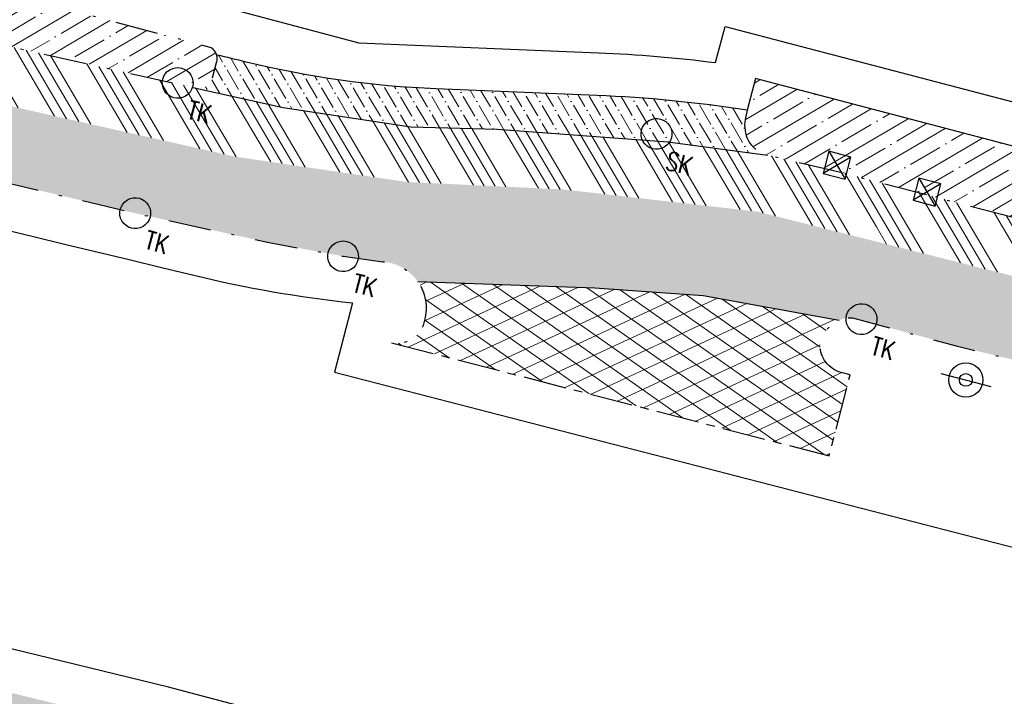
# Model space of a CAD drawing. Header units: metres. Extents: x 152057 to 155740, y 463538 to 465228.
# Tile 32 of 65: x 153221 to 153256, y 464024 to 464047. Entities that reach past the tile are written whole.
import ezdxf

# ---------------------------------------------------------------- set-up
doc = ezdxf.new("R2010")
doc.units = ezdxf.units.M
doc.linetypes.add('CENTER__G5', pattern=[2.4, 1.5, -0.3, 0.3, -0.3])
doc.linetypes.add('DASHDOT__G5', pattern=[3, 1.5, -0.75, 0, -0.75])
for name, color, linetype in [('-DR-alg-projectgrens 1-500', 3, 'PROJECTGRENS_1-500'), ('-DR-v-inr-afzetpaal', 2, 'Continuous'), ('-DR-v-inr-verkeersbordpaal', 2, 'Continuous'), ('-DR-v-rio-straatkolk', 1, 'Continuous'), ('-DR-v-rio-trottoirkolk', 1, 'Continuous'), ('-DR-v-vh-asfalt zagen', 10, 'CENTER__G5'), ('-DR-v-vh-band 13-15x25', 5, 'DASHDOT__G5'), ('-DR-v-vh-kantverharding', 1, 'Continuous')]:
    doc.layers.add(name, color=color, linetype=linetype)
for name, color, linetype, lineweight in [('-DR-v-gr-begroeiing', 84, 'Continuous', 9), ('-DR-v-vh-arc-asfalt opbreken', 252, 'Continuous', 9), ('-DR-v-vh-arc-BSS dubbelklinker', 252, 'Continuous', 9), ('-DR-v-vh-arc-BSS keiformaat', 252, 'Continuous', 9), ('-DR-v-vh-arc-tegels', 252, 'Continuous', 9)]:
    doc.layers.add(name, color=color, linetype=linetype, lineweight=lineweight)
doc.styles.add('18_100', font='romans.shx', dxfattribs={"width": 0.8, "height": 0.18})
doc.styles.add('18_200', font='romans.shx', dxfattribs={"width": 0.8, "height": 0.36})
doc.linetypes.add('PROJECTGRENS_1-500', pattern='A,0.8,-0.32,[133,ltypeshp.shx,S=0.32,R=0,X=-0.32,Y=0],-0.32,3.18', length=4.62)
pattern_1 = [(30.44818846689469, (152990.3515052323, 464036.8878115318), (-0.4826879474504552, 0.8211385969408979), []), (30.44818846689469, (152991.0034187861, 464036.7185861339), (-0.4826879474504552, 0.8211385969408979), [1.190625, -0.238125, 0, -0.238125])]
pattern_2 = [(120.4481884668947, (152990.3515052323, 464036.8878115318), (-0.555280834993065, 0.3181015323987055), [0.7937500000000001, -0.15875, 0, -0.15875])]
pattern_3 = [(120.4481884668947, (152990.3515052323, 464036.8878115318), (-1.642277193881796, -0.9653758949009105), []), (120.4481884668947, (152990.4643221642, 464037.3224205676), (-1.642277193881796, -0.9653758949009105), []), (120.4481884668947, (152990.5771390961, 464037.7570296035), (-1.642277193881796, -0.9653758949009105), []), (120.4481884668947, (152990.6899562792, 464038.1916396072), (-1.642277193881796, -0.9653758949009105), [])]

# ---------------------------------------------------------------- blocks, each defined once
blk = doc.blocks.new('trottoirkolk bestaand')
at = {"ltscale": 2}
blk.add_ellipse((0, 0), major_axis=(-0.1271585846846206, 0.1271585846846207), ratio=0.9999999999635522, start_param=3.926990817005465, end_param=10.21017612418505, dxfattribs=at)
at = {"ltscale": 2, "style": '18_100', "width": 0.8000000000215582}
blk.add_text('TK', height=0.2160000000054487, dxfattribs=at).set_placement((0.1925943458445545, -0.3747726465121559))
at = {"style": '18_200', "width": 0.8}
blk.add_attdef('HOOGTE', (0.2141699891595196, 0.1788025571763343), '', height=0.25, dxfattribs=at)
blk = doc.blocks.new('straatkolk bestaand')
at = {"ltscale": 2}
blk.add_ellipse((0, 0), major_axis=(-0.1271585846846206, 0.1271585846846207), ratio=0.9999999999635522, start_param=3.926990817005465, end_param=10.21017612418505, dxfattribs=at)
at = {"ltscale": 2, "style": '18_100', "width": 0.8000000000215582}
blk.add_text('SK', height=0.2160000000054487, dxfattribs=at).set_placement((0.1925943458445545, -0.3747726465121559))
at = {"style": '18_200', "width": 0.8}
blk.add_attdef('HOOGTE', (0.2895596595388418, 0.2114387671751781), '', height=0.25, dxfattribs=at)
blk = doc.blocks.new('verkeersbord')
blk.add_line((-0.2999998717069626, 0.0002770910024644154), (0.2999998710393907, -0.0002770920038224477))
for radius in [0.1999999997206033, 0.07454196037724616]:
    blk.add_circle((2.384185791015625e-11, -2.384185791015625e-11), radius)
at = {"style": '18_200', "width": 0.8}
blk.add_attdef('HOOGTE', (0.2445536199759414, 0.1777872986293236), '', height=0.25, dxfattribs=at)
blk = doc.blocks.new('A$C37a2828a')
blk.add_lwpolyline([(-0.2000000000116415, -0.2000000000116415), (0.1999999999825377, -0.2000000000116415), (0.1999999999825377, 0.2000000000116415), (-0.2000000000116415, 0.2000000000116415)], close=True)
for points in [[(0.1999999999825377, 0.2000000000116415), (-0.2000000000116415, -0.2000000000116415)], [(-0.2000000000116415, 0.2000000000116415), (0.1999999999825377, -0.2000000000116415)]]:
    blk.add_lwpolyline(points)

msp = doc.modelspace()

# ---------------------------------------------------------------- hatches: boundary and pattern name
at = {"layer": '-DR-v-gr-begroeiing'}
h = msp.add_hatch(dxfattribs=at)
h.set_pattern_fill('ANSI38', color=256, scale=0.15)
h.set_pattern_definition([(39.85321236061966, (152820.2055074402, 464028.8231394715), (-0.3051919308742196, 0.3656117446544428), []), (129.8532123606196, (152820.2055074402, 464028.8231394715), (-0.9759956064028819, 0.4260315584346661), [1.190625, -0.714375])])
h.paths.add_polyline_path([(153262.2863094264, 464013.1145303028), (153260.3680765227, 464013.6195916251), (153226.1768322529, 464022.6251291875), (153201.3452008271, 464028.6810637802), (153174.1954597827, 464034.5409287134), (153144.4888249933, 464040.1129223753), (153140.6815333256, 464040.7194908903), (153122.236328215, 464043.6602047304), (153117.8305866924, 464044.2797465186), (153112.2587006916, 464044.980983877), (153108.7797694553, 464045.5378128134), (153094.7099737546, 464047.1541000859), (153086.3259503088, 464047.9637160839), (153078.3099225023, 464048.5614199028), (153070.3481904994, 464049.0112352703), (153062.3451612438, 464049.3451113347), (153053.8873569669, 464049.5710259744), (153045.8714545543, 464049.6489958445), (153042.3616928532, 464049.6340011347), (153026.3609140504, 464049.5914984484), (153026.187461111, 464046.8179946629), (153034.3625636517, 464047.2162932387), (153038.8618496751, 464047.4159238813), (153052.6136141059, 464047.6520228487), (153064.7877466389, 464047.4899944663), (153066.2328860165, 464047.4839855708), (153079.8076665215, 464047.0127501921), (153092.4867879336, 464046.0983087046), (153105.0071203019, 464044.8917948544), (153114.676919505, 464043.6711890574), (153124.317787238, 464042.2689173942), (153133.5603724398, 464040.8331960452), (153144.9166980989, 464038.9113101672), (153149.6740114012, 464038.1396372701), (153153.4097341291, 464037.0976464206), (153172.075, 464033.419), (153184.34, 464030.927), (153201.567, 464027.309), (153222.02, 464022.29), (153235.553, 464018.752), (153252.7699236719, 464014.3835272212), (153262.280406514, 464011.9125437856), (153274.1895194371, 464008.8035143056), (153286.1938528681, 464005.6688854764), (153286.4101046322, 464006.8249417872)])
at = {"layer": '-DR-v-vh-arc-asfalt opbreken'}
h = msp.add_hatch(dxfattribs=at)
h.set_pattern_fill('AVH-ASFALT_LAAG1-D', color=256, scale=20, angle=-270, pattern_type=2)
h.set_pattern_definition([(144.8532123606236, (345864.0051496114, 911885.2626676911), (-0.3454038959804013, -0.4906079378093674), []), (204.8532123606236, (345864.0051496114, 911885.2626676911), (0.2521769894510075, -0.544432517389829), [])])
edge = h.paths.add_edge_path()
edge.add_line((153250.438115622, 464035.0359035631), (153250.1366839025, 464035.1141499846))
edge.add_arc((153250.3781112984, 464036.0826234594), 0.9981122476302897, 179.9209808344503, 256.002236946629, ccw=False)
edge.add_arc((153250.4947180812, 464035.9112876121), 1.128018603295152, 112.903821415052, 171.1927261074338, ccw=False)
edge.add_line((153250.0557097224, 464036.9503726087), (153245.283, 464037.8140000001))
edge.add_line((153245.283, 464037.8140000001), (153241.488, 464038.0910000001))
edge.add_line((153241.488, 464038.0910000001), (153235.2817478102, 464038.3099118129))
edge.add_arc((153233.9468092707, 464037.3793055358), 1.627294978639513, -15.223585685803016, 34.88094854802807, ccw=False)
edge.add_arc((153234.5641338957, 464037.1053618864), 0.9651288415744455, 258.09270198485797, 350.85677074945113, ccw=False)
edge.add_line((153234.365, 464036.1610000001), (153249.7007622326, 464032.1953685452))
edge.add_line((153249.7007622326, 464032.1953685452), (153250.438115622, 464035.0359035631))
at = {"layer": '-DR-v-vh-arc-BSS dubbelklinker'}
h = msp.add_hatch(dxfattribs=at)
h.set_pattern_fill('ANSI34', color=256, scale=0.1, angle=89.99999999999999)
h.set_pattern_definition(pattern_3)
h.paths.add_polyline_path([(153251.7424863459, 464041.7126594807), (153250.05, 464042.1550000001), (153247.5474482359, 464042.7424665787), (153244.042, 464043.2120000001), (153238.06, 464043.6500000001), (153235.0430000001, 464043.7330000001), (153230.5630000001, 464044.4120000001), (153227.5080000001, 464045.0940000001), (153221.167, 464046.5100000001), (153208.973, 464049.515), (153204.22, 464050.394), (153194.416, 464052.7720000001), (153186.954, 464054.2330000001), (153186.527, 464054.3280000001), (153186.1890805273, 464052.428905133), (153186.633, 464052.3480000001), (153204.751, 464048.1410000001), (153208.819, 464047.4600000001), (153220.655, 464044.5400000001), (153228.892, 464042.6850000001), (153234.877, 464041.8020000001), (153240.415, 464041.534), (153247.194, 464040.7590000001), (153251.2271437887, 464039.7408522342)])
h = msp.add_hatch(dxfattribs=at)
h.set_pattern_fill('ANSI34', color=256, scale=0.1, angle=89.99999999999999)
h.set_pattern_definition(pattern_3)
edge = h.paths.add_edge_path()
edge.add_line((153453.123, 463985.545), (153465.0675818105, 463982.9158320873))
edge.add_arc((153464.9395355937, 463981.9139457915), 1.010035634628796, 72.45593034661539, 82.71678872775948, ccw=False)
edge.add_line((153465.244, 463982.877), (153473.148, 463981.286))
edge.add_line((153473.148, 463981.286), (153481.7927469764, 463979.3006487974))
edge.add_line((153481.7927469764, 463979.3006487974), (153482.307, 463979.1740000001))
edge.add_line((153482.307, 463979.1740000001), (153482.7666709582, 463981.2713171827))
edge.add_line((153482.7666709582, 463981.2713171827), (153473.401, 463983.3240000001))
edge.add_line((153473.401, 463983.3240000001), (153465.503916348, 463984.9967642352))
edge.add_line((153465.503916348, 463984.9967642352), (153459.6960000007, 463986.227))
edge.add_line((153459.6960000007, 463986.227), (153451.131, 463988.057))
edge.add_line((153451.131, 463988.057), (153449.803, 463988.317))
edge.add_line((153449.803, 463988.317), (153438.572, 463990.6090000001))
edge.add_line((153438.572, 463990.6090000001), (153431.231, 463992.143))
edge.add_line((153431.231, 463992.143), (153420.349, 463994.842))
edge.add_line((153420.349, 463994.842), (153408.541, 463997.9710000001))
edge.add_line((153408.541, 463997.9710000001), (153395.39, 464001.336))
edge.add_line((153395.39, 464001.336), (153394.267, 464001.6420000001))
edge.add_line((153394.267, 464001.6420000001), (153384.2099999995, 464004.3600000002))
edge.add_line((153384.2099999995, 464004.3600000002), (153382.572, 464004.6090000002))
edge.add_line((153382.572, 464004.6090000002), (153370.099, 464008.1020000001))
edge.add_line((153370.099, 464008.1020000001), (153359.5410000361, 464010.8789999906))
edge.add_line((153359.5410000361, 464010.8789999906), (153347.982, 464013.9))
edge.add_line((153347.982, 464013.9), (153340.0350000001, 464015.7850000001))
edge.add_line((153340.0350000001, 464015.7850000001), (153328.9600000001, 464018.872))
edge.add_line((153328.9600000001, 464018.872), (153317.2729999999, 464022.0440000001))
edge.add_line((153317.2729999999, 464022.0440000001), (153311.577, 464023.5260000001))
edge.add_arc((153312.4886937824, 464027.6867124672), 4.259426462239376, 245.3490176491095, 257.64070309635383, ccw=False)
edge.add_line((153310.7121309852, 464023.8154673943), (153308.15, 464024.673))
edge.add_line((153308.15, 464024.673), (153306.054, 464025.8850000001))
edge.add_line((153306.054, 464025.8850000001), (153304.179, 464027.099))
edge.add_line((153304.179, 464027.099), (153300.5, 464029.085))
edge.add_line((153300.5, 464029.085), (153290.282, 464031.633))
edge.add_line((153290.282, 464031.633), (153280.476, 464034.126))
edge.add_line((153280.476, 464034.126), (153270.018, 464037.079))
edge.add_line((153270.018, 464037.079), (153259.929, 464039.6140000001))
edge.add_line((153259.929, 464039.6140000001), (153258.372, 464039.98))
edge.add_line((153258.372, 464039.98), (153251.7424863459, 464041.7126594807))
edge.add_line((153251.7424863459, 464041.7126594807), (153251.2271437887, 464039.7408522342))
edge.add_line((153251.2271437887, 464039.7408522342), (153259.054, 464037.7650000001))
edge.add_line((153259.054, 464037.7650000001), (153269.443, 464035.1470000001))
edge.add_line((153269.443, 464035.1470000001), (153279.88, 464032.2770000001))
edge.add_line((153279.88, 464032.2770000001), (153290.613, 464029.5030000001))
edge.add_line((153290.613, 464029.5030000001), (153299.396, 464027.2490000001))
edge.add_line((153299.396, 464027.2490000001), (153301.257, 464026.3620000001))
edge.add_line((153301.257, 464026.3620000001), (153303.248, 464025.088))
edge.add_line((153303.248, 464025.088), (153306.033, 464023.5270000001))
edge.add_line((153306.033, 464023.5270000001), (153308.984, 464022.088))
edge.add_line((153308.984, 464022.088), (153311.224, 464021.2860000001))
edge.add_line((153311.224, 464021.2860000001), (153328.514, 464016.833))
edge.add_line((153328.514, 464016.833), (153339.65, 464013.834))
edge.add_line((153339.65, 464013.834), (153347.508, 464011.9400000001))
edge.add_line((153347.508, 464011.9400000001), (153358.535, 464008.863))
edge.add_line((153358.535, 464008.863), (153369.556, 464006.1340000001))
edge.add_line((153369.556, 464006.1340000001), (153380.878, 464003.0060000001))
edge.add_line((153380.878, 464003.0060000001), (153383.623, 464002.403))
edge.add_line((153383.623, 464002.403), (153393.559, 463999.675))
edge.add_line((153393.559, 463999.675), (153407.017, 463996.2810000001))
edge.add_line((153407.017, 463996.2810000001), (153420.292, 463992.659))
edge.add_line((153420.292, 463992.659), (153429.943, 463990.3850000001))
edge.add_line((153429.943, 463990.3850000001), (153439.309, 463988.2670000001))
edge.add_line((153439.309, 463988.2670000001), (153449.433, 463986.2260000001))
edge.add_line((153449.433, 463986.2260000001), (153453.123, 463985.545))
at = {"layer": '-DR-v-vh-arc-BSS keiformaat'}
h = msp.add_hatch(dxfattribs=at)
h.set_pattern_fill('ANSI36', color=256, scale=0.1, angle=90)
h.set_pattern_definition(pattern_2)
edge = h.paths.add_edge_path()
edge.add_line((153251.2271437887, 464039.7408522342), (153247.194, 464040.7590000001))
edge.add_line((153247.194, 464040.7590000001), (153240.415, 464041.534))
edge.add_line((153240.415, 464041.534), (153234.877, 464041.8020000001))
edge.add_line((153234.877, 464041.8020000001), (153228.892, 464042.6850000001))
edge.add_line((153228.892, 464042.6850000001), (153220.655, 464044.5400000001))
edge.add_line((153220.655, 464044.5400000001), (153208.819, 464047.4600000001))
edge.add_line((153208.819, 464047.4600000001), (153204.751, 464048.1410000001))
edge.add_line((153204.751, 464048.1410000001), (153186.633, 464052.3480000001))
edge.add_line((153186.633, 464052.3480000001), (153186.1890805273, 464052.428905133))
edge.add_line((153186.1890805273, 464052.428905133), (153185.6997570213, 464049.6789252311))
edge.add_line((153185.6997570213, 464049.6789252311), (153194.339, 464047.7760000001))
edge.add_line((153194.339, 464047.7760000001), (153200.949, 464046.3730000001))
edge.add_line((153200.949, 464046.3730000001), (153205.217, 464045.3630000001))
edge.add_line((153205.217, 464045.3630000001), (153220.084, 464041.9660000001))
edge.add_line((153220.084, 464041.9660000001), (153225.378, 464040.7050000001))
edge.add_line((153225.378, 464040.7050000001), (153230.019, 464039.685))
edge.add_line((153230.019, 464039.685), (153232.662, 464039.1940000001))
edge.add_line((153232.662, 464039.1940000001), (153234.055, 464039.0030000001))
edge.add_arc((153233.9468092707, 464037.3793055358), 1.627294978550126, 34.880948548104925, 86.18787734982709, ccw=False)
edge.add_line((153235.2817478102, 464038.3099118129), (153241.488, 464038.0910000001))
edge.add_line((153241.488, 464038.0910000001), (153245.283, 464037.8140000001))
edge.add_line((153245.283, 464037.8140000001), (153250.0557097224, 464036.9503726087))
edge.add_arc((153250.4947180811, 464035.911287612), 1.128018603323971, 88.6649339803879, 112.90382140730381, ccw=False)
edge.add_line((153250.521, 464037.039), (153251.2271437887, 464039.7408522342))
h = msp.add_hatch(dxfattribs=at)
h.set_pattern_fill('ANSI36', color=256, scale=0.1, angle=90)
h.set_pattern_definition(pattern_2)
edge = h.paths.add_edge_path()
edge.add_line((153247.547448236, 464042.7424665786), (153247.362, 464042.7860000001))
edge.add_arc((153247.8370056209, 464043.7779347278), 1.099802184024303, 163.4073614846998, 244.4117394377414, ccw=False)
edge.add_line((153246.783, 464044.0919999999), (153246.8280109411, 464044.3127670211))
edge.add_arc((153239.663473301, 463998.8741336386), 46.00000003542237, 81.03965617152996, 87.64781921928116)
edge.add_line((153241.5513946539, 464044.8353755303), (153235.9258909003, 464045.0664508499))
edge.add_arc((153237.3213110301, 464079.0378035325), 34.00000000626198, 256.2864418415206, 267.6478192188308, ccw=False)
edge.add_arc((152946.2505483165, 462886.2442878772), 1193.794184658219, 76.2864418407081, 76.33712256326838)
edge.add_arc((153227.8298991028, 464046.132002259), 0.4239471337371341, -19.713162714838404, 17.13703992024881, ccw=False)
edge.add_line((153228.229, 464045.9890000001), (153228.059, 464045.3560000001))
edge.add_arc((153227.6145675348, 464045.5802740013), 0.4978142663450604, 257.6389767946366, 333.2231137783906, ccw=False)
edge.add_line((153227.508, 464045.094), (153230.563, 464044.4120000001))
edge.add_line((153230.563, 464044.4120000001), (153235.043, 464043.7330000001))
edge.add_line((153235.043, 464043.7330000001), (153238.06, 464043.6500000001))
edge.add_line((153238.06, 464043.6500000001), (153244.042, 464043.2120000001))
edge.add_line((153244.042, 464043.2120000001), (153247.547448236, 464042.7424665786))
h = msp.add_hatch(dxfattribs=at)
h.set_pattern_fill('ANSI36', color=256, scale=0.1, angle=90)
h.set_pattern_definition(pattern_2)
edge = h.paths.add_edge_path()
edge.add_arc((153464.9395355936, 463981.9139457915), 1.010035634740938, 82.7167887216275, 245.20787071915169, ccw=False)
edge.add_line((153465.0675818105, 463982.9158320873), (153453.123, 463985.545))
edge.add_line((153453.123, 463985.545), (153449.433, 463986.2260000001))
edge.add_line((153449.433, 463986.2260000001), (153439.3090000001, 463988.2670000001))
edge.add_line((153439.3090000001, 463988.2670000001), (153429.943, 463990.3850000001))
edge.add_line((153429.943, 463990.3850000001), (153420.292, 463992.659))
edge.add_line((153420.292, 463992.659), (153407.017, 463996.2810000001))
edge.add_line((153407.017, 463996.2810000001), (153393.559, 463999.675))
edge.add_line((153393.559, 463999.675), (153383.623, 464002.403))
edge.add_line((153383.623, 464002.403), (153380.878, 464003.0060000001))
edge.add_line((153380.878, 464003.0060000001), (153369.556, 464006.1340000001))
edge.add_line((153369.556, 464006.1340000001), (153358.535, 464008.863))
edge.add_line((153358.535, 464008.863), (153347.5080000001, 464011.9400000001))
edge.add_line((153347.5080000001, 464011.9400000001), (153339.6500000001, 464013.834))
edge.add_line((153339.6500000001, 464013.834), (153328.5140000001, 464016.833))
edge.add_line((153328.5140000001, 464016.833), (153311.224, 464021.2860000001))
edge.add_line((153311.224, 464021.2860000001), (153308.9840000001, 464022.088))
edge.add_line((153308.9840000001, 464022.088), (153306.033, 464023.5270000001))
edge.add_line((153306.033, 464023.5270000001), (153303.2480000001, 464025.088))
edge.add_line((153303.2480000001, 464025.088), (153301.257, 464026.3620000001))
edge.add_line((153301.257, 464026.3620000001), (153299.3960000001, 464027.2490000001))
edge.add_line((153299.3960000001, 464027.2490000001), (153290.613, 464029.5030000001))
edge.add_line((153290.613, 464029.5030000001), (153279.8800000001, 464032.2770000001))
edge.add_line((153279.8800000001, 464032.2770000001), (153269.443, 464035.1470000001))
edge.add_line((153269.443, 464035.1470000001), (153259.054, 464037.7650000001))
edge.add_line((153259.054, 464037.7650000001), (153251.2271437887, 464039.7408522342))
edge.add_line((153251.2271437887, 464039.7408522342), (153250.521, 464037.039))
edge.add_line((153250.521, 464037.039), (153254.157, 464036.049))
edge.add_line((153254.157, 464036.049), (153258.8200000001, 464034.9190000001))
edge.add_line((153258.8200000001, 464034.9190000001), (153268.7750000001, 464032.4060000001))
edge.add_line((153268.7750000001, 464032.4060000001), (153279.836, 464029.3620000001))
edge.add_line((153279.836, 464029.3620000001), (153289.03, 464027.132))
edge.add_line((153289.03, 464027.132), (153292.7860000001, 464025.762))
edge.add_line((153292.7860000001, 464025.762), (153293.876, 464025.388))
edge.add_line((153293.876, 464025.388), (153297.865, 464023.9330000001))
edge.add_line((153297.865, 464023.9330000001), (153302.2800000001, 464022.0850000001))
edge.add_line((153302.2800000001, 464022.0850000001), (153304.065, 464021.2800000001))
edge.add_line((153304.065, 464021.2800000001), (153307.079, 464020.006))
edge.add_line((153307.079, 464020.006), (153310.423, 464018.737))
edge.add_line((153310.423, 464018.737), (153314.459, 464017.421))
edge.add_line((153314.459, 464017.421), (153327.513, 464014.001))
edge.add_line((153327.513, 464014.001), (153338.821, 464010.975))
edge.add_line((153338.821, 464010.975), (153346.9780000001, 464008.8810000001))
edge.add_line((153346.9780000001, 464008.8810000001), (153358.403, 464005.8640000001))
edge.add_line((153358.403, 464005.8640000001), (153368.882, 464003.1280000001))
edge.add_line((153368.882, 464003.1280000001), (153378.895, 464000.523))
edge.add_line((153378.895, 464000.523), (153382.5060000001, 463999.5420000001))
edge.add_line((153382.5060000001, 463999.5420000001), (153392.5840000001, 463996.8370000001))
edge.add_line((153392.5840000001, 463996.8370000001), (153414.4480000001, 463991.235))
edge.add_line((153414.4480000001, 463991.235), (153421.495, 463989.3290000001))
edge.add_line((153421.495, 463989.3290000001), (153427.616, 463987.775))
edge.add_line((153427.616, 463987.775), (153439.647, 463984.564))
edge.add_line((153439.647, 463984.564), (153447.502, 463982.595))
edge.add_line((153447.502, 463982.595), (153453.9544371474, 463980.8445152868))
edge.add_arc((153453.759516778, 463979.9982722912), 0.8684014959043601, -96.9174158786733, 77.02894349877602, ccw=False)
edge.add_line((153453.6549277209, 463979.1361920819), (153477.137, 463973.0470000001))
edge.add_line((153477.137, 463973.0470000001), (153472.4580000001, 463975.671))
edge.add_line((153472.4580000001, 463975.671), (153468.723, 463978.2040000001))
edge.add_line((153468.723, 463978.2040000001), (153464.516, 463980.997))
at = {"layer": '-DR-v-vh-arc-tegels'}
h = msp.add_hatch(dxfattribs=at)
h.set_pattern_fill('ANSI35', color=256, scale=0.15)
h.set_pattern_definition(pattern_1)
edge = h.paths.add_edge_path()
edge.add_arc((153206.3312402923, 464051.8752034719), 0.4222120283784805, 71.67308143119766, 159.7989191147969)
edge.add_line((153205.935, 464052.021), (153205.931, 464051.676))
edge.add_arc((153207.1799873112, 464051.6115589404), 1.250648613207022, 177.0464633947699, 248.6169912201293)
edge.add_line((153206.724, 464050.447), (153208.973, 464049.515))
edge.add_line((153208.973, 464049.515), (153221.167, 464046.51))
edge.add_line((153221.167, 464046.51), (153227.508, 464045.094))
edge.add_arc((153227.6145675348, 464045.5802740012), 0.4978142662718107, 257.6389767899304, 333.2231137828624)
edge.add_line((153228.059, 464045.356), (153228.229, 464045.989))
edge.add_arc((153227.8298991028, 464046.1320022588), 0.4239471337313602, 340.2868372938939, 425.9014259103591)
edge.add_line((153228.003, 464046.519), (153206.464, 464052.276))
h = msp.add_hatch(dxfattribs=at)
h.set_pattern_fill('ANSI35', color=256, scale=0.15)
h.set_pattern_definition(pattern_1)
edge = h.paths.add_edge_path()
edge.add_line((153304.6269999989, 464029.3929999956), (153304.6788995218, 464029.5955869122))
edge.add_line((153304.6788995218, 464029.5955869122), (153286.901, 464034.1500000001))
edge.add_line((153286.901, 464034.1500000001), (153280.745, 464035.6360000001))
edge.add_line((153280.745, 464035.6360000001), (153270.362, 464038.4230000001))
edge.add_line((153270.362, 464038.4230000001), (153258.748, 464041.4920000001))
edge.add_line((153258.748, 464041.4920000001), (153258.9914029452, 464042.3080465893))
edge.add_line((153258.9914029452, 464042.3080465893), (153247.1205708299, 464045.4245367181))
edge.add_line((153247.1205708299, 464045.4245367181), (153246.828010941, 464044.3127670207))
edge.add_line((153246.828010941, 464044.3127670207), (153246.783, 464044.0919999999))
edge.add_arc((153247.8370056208, 464043.7779347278), 1.099802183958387, 163.4073614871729, 244.4117394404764)
edge.add_line((153247.362, 464042.7860000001), (153250.05, 464042.1550000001))
edge.add_line((153250.05, 464042.1550000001), (153258.372, 464039.98))
edge.add_line((153258.372, 464039.98), (153259.929, 464039.614))
edge.add_line((153259.929, 464039.614), (153270.018, 464037.079))
edge.add_line((153270.018, 464037.079), (153280.476, 464034.126))
edge.add_line((153280.476, 464034.126), (153290.282, 464031.633))
edge.add_line((153290.282, 464031.633), (153300.5, 464029.085))
edge.add_line((153300.5, 464029.085), (153302.907, 464028.447))
edge.add_arc((153303.3251025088, 464029.7234499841), 1.343180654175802, 251.8637379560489, 345.7578493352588)

# ---------------------------------------------------------------- linework, layer by layer
at = {"layer": '-DR-alg-projectgrens 1-500', "flags": 128}
for points in [[(152877.706645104, 464076.4434349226), (152906.2492034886, 464079.6061360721), (152930.6803876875, 464081.6383140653), (152941.2223367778, 464082.4338940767), (152942.7717158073, 464081.1764585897), (152971.7402047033, 464083.3286589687, 0.342855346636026), (152979.3888824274, 464090.2392996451), (152980.9862359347, 464099.249747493), (152988.4203223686, 464097.9318480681), (152987.9335306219, 464095.1859238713), (153019.5858828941, 464091.8286668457, -0.1186970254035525), (153016.4517935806, 464101.6404958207), (153016.1864530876, 464105.27444543), (153022.9304224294, 464105.7048167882), (153023.1912559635, 464102.1325918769, 0.1004424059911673), (153024.8265199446, 464096.2944404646), (153028.2077944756, 464091.4587020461, 0.09518826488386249), (153031.4830929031, 464088.2777545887), (153034.398681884, 464086.3634635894, 0.1236645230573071), (153043.1873450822, 464083.3049202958), (153077.7593281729, 464080.22609248), (153090.0325303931, 464077.3256021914), (153105.7370416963, 464074.2000628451), (153139.0722904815, 464069.1884082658), (153190.9938920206, 464059.082407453), (153197.3451861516, 464057.6405184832), (153196.935937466, 464056.375341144), (153233.2128316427, 464046.6791584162), (153241.6129573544, 464046.3341116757, -0.02169002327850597), (153245.7174522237, 464045.9867576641), (153246.0514625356, 464047.2560449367), (153260.8720105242, 464043.3651558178), (153260.6278963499, 464042.5467247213), (153270.7480441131, 464039.8724752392), (153281.1154799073, 464037.089652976), (153287.2631329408, 464035.6056678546), (153334.587966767, 464023.4818034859), (153336.6676094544, 464022.9112940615), (153337.8094259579, 464022.622876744), (153349.261336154, 464019.7053329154), (153359.9169936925, 464016.8094259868), (153371.2663868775, 464013.9233603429), (153434.6802902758, 463997.3555882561), (153441.0296959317, 464001.1331168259), (153452.4133553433, 463998.1484649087), (153454.7727597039, 463994.1826933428), (153454.2648992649, 463992.2388343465), (153484.5439267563, 463984.328013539), (153488.726740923, 463994.719630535), (153490.1799528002, 463998.1692355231), (153498.752318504, 464019.3320714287), (153506.3087806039, 464025.1224937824), (153511.0612408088, 464018.9205652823), (153507.5063160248, 464016.1964709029, 0.1338115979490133), (153504.1015077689, 464011.7261107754), (153497.4015256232, 463995.1856798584), (153495.9516377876, 463991.7439654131), (153493.7930224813, 463986.3811874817), (153495.9279796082, 463985.5677231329), (153494.6368078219, 463982.8456030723), (153500.4811823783, 463981.0118616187), (153504.701397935, 463990.3997949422), (153505.7593740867, 463990.095255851, -0.02807528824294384), (153506.9405326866, 463993.6305538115), (153511.4484990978, 464004.9637278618, 0.04528067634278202), (153515.3915965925, 464018.2704507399), (153521.7582144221, 464017.1274433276, -0.03401614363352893), (153518.8054064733, 464006.2052663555), (153517.3241729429, 464001.6793986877), (153512.7675004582, 463990.2237759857, 0.08949013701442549), (153511.0030748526, 463981.5229611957), (153510.8992966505, 463976.7126222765, 0.3436135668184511), (153511.1931006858, 463976.3183236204), (153557.1466330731, 463963.6759350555), (153587.9108573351, 463955.4175184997, -0.02128425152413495), (153693.7068401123, 463922.1312519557), (153723.3956488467, 463910.984381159), (153733.0827201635, 463907.309457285), (153743.4536273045, 463903.3298182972), (153750.0465522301, 463900.6119022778), (153754.820777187, 463898.6850581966), (153787.293033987, 463885.9911118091), (153839.5472973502, 463866.643375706), (153847.2165598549, 463865.1235938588), (153850.4942581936, 463866.2110339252), (153852.7758944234, 463867.9720395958), (153869.0712926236, 463894.4618309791), (153870.0799455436, 463899.95915637), (153913.6994950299, 463968.6658241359), (153911.4347349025, 463970.0564111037), (153914.6492963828, 463976.0066248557), (153916.8148530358, 463974.7900178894), (153920.975698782, 463981.2601311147), (153924.3782062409, 463979.0720227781), (153925.7051368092, 463979.3876664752), (153934.5741645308, 463993.586082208, -0.05165973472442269), (153949.3245574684, 464012.5300883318), (153950.4060801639, 464013.657104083, 0.01713651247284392), (153954.9099980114, 464018.6844865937), (153969.5425337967, 464036.1891904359), (153988.9116103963, 464059.5998258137, 0.3942505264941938), (153988.748262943, 464062.3246491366), (153986.0868916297, 464064.8533421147), (153992.7673758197, 464072.1718463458), (153999.5132165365, 464064.3445200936), (154000.4380710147, 464063.0968706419, -0.2499709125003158), (154001.5481921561, 464055.6505270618), (154000.863308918, 464053.7260877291), (153998.8320164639, 464051.0274402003), (153995.0853275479, 464053.8531911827), (153976.0163904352, 464030.8053225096), (153961.3701947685, 464013.2842775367, -0.01713651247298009), (153956.4812719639, 464007.8271431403), (153955.3997492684, 464006.7001273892, 0.05165973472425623), (153941.7154362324, 463989.1252932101), (153935.6346665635, 463979.3905964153), (153937.9515505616, 463977.9543338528), (153927.4705225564, 463961.0470310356), (153927.3018664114, 463957.0661684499), (153926.1305132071, 463952.9867512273), (153904.6968039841, 463925.181218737), (153861.1111270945, 463854.8689488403), (153869.6630002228, 463849.8369959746), (153870.9821236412, 463851.9594498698), (153875.6914930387, 463849.109667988), (153873.9100591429, 463846.2322148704, -0.0007539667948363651), (153877.5408403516, 463844.0518076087), (153878.933052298, 463846.8970165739), (153891.9274755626, 463838.7738646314), (153889.8253224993, 463835.3152719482, 0.4144915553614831), (153890.9675702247, 463830.6422416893), (153892.2526821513, 463829.8686220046), (153888.2742940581, 463823.2598527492), (153884.1075547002, 463813.9085045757), (153880.0444798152, 463805.5758876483), (153877.6306733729, 463802.6921358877), (153885.6858586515, 463798.7207995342), (153937.6143058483, 463774.6247613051), (153959.4164563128, 463764.2543216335), (153995.0944027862, 463745.9311732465), (154013.993628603, 463735.5322908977), (154050.4159738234, 463714.5022630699), (154056.4119918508, 463724.8868921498), (154053.7962939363, 463726.4897791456), (154058.1708208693, 463733.6284239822), (154067.7433502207, 463727.6810185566), (154065.5637786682, 463724.1400503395), (154063.7029406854, 463722.4098205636), (154056.9566240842, 463710.7257336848), (154061.3729713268, 463708.175763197), (154056.4723486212, 463699.2711177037), (154051.8651868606, 463696.9771842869), (154059.9773527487, 463678.0274344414), (153985.8892072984, 463713.2415161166), (153983.7662012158, 463718.8122350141), (153968.9566860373, 463738.3849087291), (153972.5758185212, 463745.6888115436), (153935.7046397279, 463764.8208488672), (153869.3099319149, 463795.3215700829), (153863.8930122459, 463793.5791791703), (153855.1820279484, 463796.8470698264), (153856.7590818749, 463799.1992675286), (153853.3703980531, 463801.286376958), (153852.2085423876, 463798.9949387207), (153842.6516944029, 463804.4397415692), (153840.8769880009, 463806.3693538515), (153840.9818543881, 463807.0485796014), (153773.4675892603, 463843.4161208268), (153762.1069470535, 463846.9341491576), (153689.4547910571, 463879.6010193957), (153681.7636817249, 463883.8979410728), (153680.9835972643, 463885.6500728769), (153668.3285351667, 463890.5401352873), (153597.1432056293, 463913.1088679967), (153593.5831653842, 463911.5055137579), (153515.8743613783, 463932.1311434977), (153512.6986489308, 463930.4245847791), (153501.3881492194, 463933.3553382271), (153497.4506086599, 463928.8627439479), (153493.7083904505, 463932.0913732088), (153476.4702446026, 463936.9532421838), (153475.3952252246, 463933.7680065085), (153467.038216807, 463935.8203192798), (153468.4366927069, 463942.1948855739), (153459.9462030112, 463947.5285776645), (153450.2188935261, 463951.0847456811), (153328.2242483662, 463984.9960030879), (153323.1607710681, 463986.2243367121), (153320.5505400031, 463988.6688705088), (153239.2728836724, 464007.6867160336), (153227.0964270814, 464007.4560105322), (153179.7532577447, 464017.517969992), (153164.9432870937, 464021.6715761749), (153159.1904697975, 464024.6260997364), (153132.6132557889, 464029.3871602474), (153109.2173613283, 464033.881354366), (153051.3923878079, 464036.0547119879), (153024.3830837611, 464032.1835664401), (153004.9403893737, 464033.5332338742), (152999.946965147, 464027.7777209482), (152987.0197312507, 464030.9069458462), (152972.3774583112, 464031.8120006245), (152972.4940959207, 464029.6312307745), (152967.8031160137, 464029.4458561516), (152966.7049804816, 464032.9415339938), (152914.4464966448, 464036.024902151), (152888.387911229, 464036.5568310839), (152883.1368597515, 464031.7951381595), (152878.309744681, 464036.0822030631), (152858.7561469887, 464036.5368471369), (152848.3626950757, 464035.8491490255), (152828.2328875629, 464033.9459401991), (152814.5238059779, 464032.0038618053), (152800.4039394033, 464029.5865071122), (152772.8755484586, 464024.6502509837), (152737.9155121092, 464016.8142603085), (152693.2109410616, 464004.4941815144), (152679.1227762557, 463999.4230573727), (152674.8170142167, 463997.9908467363), (152627.1253774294, 463980.047144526), (152586.3088736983, 463962.6030839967), (152553.3087879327, 463945.8539103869), (152534.8234612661, 463936.3006823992), (152515.0280717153, 463924.0769699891), (152509.8769254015, 463918.6796291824), (152508.7992824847, 463913.6914140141), (152502.234109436, 463912.6969625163), (152491.0537555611, 463903.3340642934), (152488.1795355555, 463896.0394673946), (152481.7216896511, 463892.2594651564), (152480.408838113, 463894.7316253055), (152453.5658761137, 463879.0207258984, 0.03755201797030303), (152440.8796901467, 463870.2556725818), (152430.3260935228, 463861.7271428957), (152410.6930936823, 463845.8614027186, -0.02345910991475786), (152406.3671775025, 463842.6889864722), (152398.6802331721, 463837.5882138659, 0.03391962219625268), (152389.7721062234, 463830.7645683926), (152287.2480054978, 463740.5756379), (152280.9996343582, 463747.3067286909), (152290.6019966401, 463755.7548895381), (152299.5174451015, 463763.6391704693), (152309.6960162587, 463772.5594233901), (152317.8293885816, 463779.6949953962), (152328.8660476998, 463789.4200515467), (152336.7337283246, 463796.3847688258), (152347.2688422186, 463805.675869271), (152354.7357902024, 463812.2838223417), (152366.3291996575, 463822.5266015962), (152374.7059061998, 463829.8204411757), (152385.9072870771, 463839.5408799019), (152390.9712219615, 463843.5274904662), (152396.3865767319, 463847.0850819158), (152400.2053968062, 463849.628639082), (152403.3968138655, 463851.8208421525), (152405.3655073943, 463853.3868704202), (152412.0298127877, 463858.7640822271), (152421.5061053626, 463866.4030630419), (152430.5903917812, 463873.8951960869), (152439.6634512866, 463880.9737555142), (152444.2541490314, 463884.0772927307), (152449.9361107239, 463887.6127355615), (152457.7951992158, 463892.1663277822), (152471.6062557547, 463900.0651440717, 0.3968836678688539), (152472.4054507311, 463902.6891375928), (152465.6496833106, 463916.3252018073), (152462.3068534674, 463921.7600621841), (152454.3582976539, 463929.7086179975), (152457.803257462, 463933.1535778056), (152448.4079582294, 463944.5101545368), (152439.8914804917, 463954.8045657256), (152437.1566161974, 463958.1103710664, 0.03199809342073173), (152428.8295671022, 463966.9572955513), (152419.3581361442, 463959.6290748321), (152407.2466793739, 463965.0727317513), (152409.1293876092, 463969.1209089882), (152407.7077506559, 463972.9277026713), (152405.5722874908, 463973.9385797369), (152410.2145561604, 463984.2243569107), (152395.7397401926, 463999.0643765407, 0.04940599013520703), (152383.4750489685, 464008.0416435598), (152234.8525099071, 464095.8268121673, 0.006341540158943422), (152225.4537809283, 464101.2125096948, 0.05244770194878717), (152146.9438386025, 464134.8934108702), (152140.1821231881, 464137.0906539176, -0.03603781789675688), (152138.3253619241, 464137.8436801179, 0.102357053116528), (152127.9789035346, 464140.1390671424, -0.05537896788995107), (152124.8655822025, 464140.1950274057), (152113.5339093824, 464141.6605683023), (152114.9138205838, 464152.3301458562), (152123.4526777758, 464151.1854252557, 0.3467581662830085), (152131.6001305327, 464156.597941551), (152134.7312803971, 464167.83113026), (152135.4757729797, 464170.4340872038), (152145.8051981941, 464167.5219082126), (152145.0704836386, 464164.9190824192), (152142.6694250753, 464156.402588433, 0.3968720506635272), (152147.6804692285, 464146.796418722), (152150.5133206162, 464145.8122554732, -0.04956241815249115), (152240.2363374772, 464104.9577741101), (152388.8625818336, 464017.1704161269, -0.04948153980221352), (152402.8358871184, 464006.9387336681), (152407.861882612, 464002.4292762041), (152424.5939065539, 463998.4447005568), (152429.4694975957, 464001.1851263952), (152440.1057825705, 463997.5478466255), (152445.940450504, 463971.4511414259), (152468.3669927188, 463944.3192870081), (152479.6650876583, 463952.0391397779), (152484.2398055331, 463956.8956256), (152488.3041570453, 463954.6681102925, 0.1259989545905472), (152491.454791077, 463954.2741827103), (152491.8462974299, 463954.323891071, 0.0935808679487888), (152495.434318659, 463955.7449050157, 0.01581002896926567), (152495.8581125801, 463955.9645765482), (152508.3367126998, 463962.9418583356, -0.02372433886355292), (152559.6873837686, 463988.5367418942), (152572.4447657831, 463994.2183634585), (152581.1129521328, 463997.4881590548, 0.00994004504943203), (152584.7487320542, 463998.9428372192), (152586.6572815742, 464003.1687533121, -0.01145812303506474), (152621.9809427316, 464017.8659590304), (152622.6185206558, 464019.3225347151, -0.116824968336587), (152627.116492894, 464024.3008846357, -0.06633987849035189), (152629.8532729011, 464025.6944030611), (152662.6126850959, 464037.2266338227, -0.04013951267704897), (152663.6155224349, 464037.5094307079), (152666.7407450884, 464038.1254700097), (152681.8975396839, 464039.8586958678, -0.08557589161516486), (152684.4420310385, 464039.7138157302), (152706.3943212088, 464046.9772784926), (152707.2660689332, 464044.3426041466), (152724.6539852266, 464048.6736558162), (152724.2165573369, 464050.6258087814), (152728.0990512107, 464051.5928758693), (152728.5364791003, 464049.6407229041), (152738.2544279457, 464052.0613084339, -0.02379447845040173), (152748.1947763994, 464054.040497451), (152763.9201755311, 464056.4003758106), (152784.6729773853, 464060.6317866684), (152815.2879453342, 464065.8111866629), (152824.5741657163, 464069.110528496), (152858.8745610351, 464074.3100895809), (152874.9706884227, 464076.1209430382)], [(152987.0880438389, 464085.6336830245), (153017.4017394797, 464082.2137261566, 0.1309817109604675), (153024.2220550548, 464077.1426315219), (153027.3255645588, 464075.9071311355), (153027.4985722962, 464079.3389018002, -0.5796896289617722), (153029.8199357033, 464080.5172646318), (153030.3372366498, 464080.1776198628, 0.1236645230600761), (153042.5309316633, 464075.9340912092), (153058.9837906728, 464074.4688723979), (153058.7781531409, 464072.1597802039), (153066.6900837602, 464071.3565688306, -0.0140786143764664), (153068.2813270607, 464071.1496218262), (153069.2159393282, 464070.8482356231), (153081.1997240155, 464068.0030051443), (153088.1270487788, 464066.5499431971), (153088.5120990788, 464068.3856312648), (153116.1552745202, 464061.8527997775, 0.01391721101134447), (153154.3988171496, 464053.931623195, -0.01573698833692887), (153227.4355736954, 464038.5265433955, 0.03386108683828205), (153232.9942272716, 464037.562915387), (153232.3648175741, 464035.1288824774), (153258.8206345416, 464028.2877474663), (153260.0592012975, 464033.0591261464), (153268.3923856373, 464030.9555307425), (153279.460123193, 464027.9096765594), (153288.5948554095, 464025.69405193), (153292.2855441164, 464024.3478742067), (153293.3755420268, 464023.9738749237), (153297.3181153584, 464022.5358091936), (153301.6819731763, 464020.7092159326), (153303.4645788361, 464019.9052957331), (153306.5207028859, 464018.613490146), (153309.9241189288, 464017.3219426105), (153314.0360544, 464015.9811826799), (153327.1290438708, 464012.5509678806), (153338.4406259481, 464009.5240093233), (153346.600019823, 464007.4293947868), (153358.0220421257, 464004.4131811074), (153368.5030627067, 464001.6766535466), (153378.5095278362, 463999.0733530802), (153382.1149501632, 463998.0938683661), (153392.2034123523, 463995.3860602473), (153414.0660147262, 463989.7844183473), (153421.1146055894, 463987.8779880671), (153427.2380301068, 463986.3233725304), (153439.2712182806, 463983.1117885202), (153439.753899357, 463982.9907956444), (153442.2535572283, 463980.5261640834), (153449.8269510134, 463978.5023083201), (153449.5946287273, 463977.6063916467), (153479.8917481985, 463969.7499734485), (153480.1368006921, 463970.6949822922, 0.2398281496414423), (153490.0777172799, 463973.8582433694), (153496.8157401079, 463971.7441092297), (153495.6508222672, 463968.9132399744, 0.4545064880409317), (153496.9356981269, 463966.3380667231), (153503.9711391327, 463964.5056013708), (153502.3059993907, 463958.0157475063, 0.04272763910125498), (153500.344741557, 463958.0860477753, 0.7099078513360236), (153499.2774912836, 463954.4638399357, 0.04645696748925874), (153501.1180951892, 463953.3859110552), (153500.1023585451, 463949.4270947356), (153492.1442888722, 463951.6989706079), (153489.06975231, 463946.3048804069), (153484.1109007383, 463947.7772114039, 0.1765992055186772), (153480.0126553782, 463952.1035159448), (153473.6481256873, 463954.0808434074), (153458.4569434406, 463958.8153904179), (153447.371830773, 463962.2469017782), (153432.8155051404, 463966.5839783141), (153416.2901003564, 463971.4009260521), (153397.5548035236, 463976.3223681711), (153387.232525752, 463979.166281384), (153384.2606308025, 463980.078841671), (153381.6279769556, 463981.2146493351), (153377.8536211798, 463982.8443937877), (153373.5904581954, 463984.6285058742), (153371.6666796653, 463985.3687335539), (153366.2555210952, 463987.3070439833), (153362.0038206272, 463988.653044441), (153361.9326776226, 463988.6717662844), (153328.9983155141, 463997.2176007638), (153313.7100457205, 464001.2574078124), (153262.6664887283, 464014.5655530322), (153260.7500026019, 464015.0701544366), (153226.5455903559, 464024.0791602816), (153201.6811946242, 464030.1430854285), (153174.4920114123, 464036.0114633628), (153144.7451375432, 464041.5910045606), (153140.9175333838, 464042.2008092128), (153122.4588666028, 464045.1436692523), (153118.0286864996, 464045.7666476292), (153112.470945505, 464046.4661047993), (153108.9839985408, 464047.0242167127), (153094.8676705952, 464048.6458494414), (153086.4538229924, 464049.4583454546), (153078.4080037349, 464050.0582706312), (153070.4217617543, 464050.5094707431), (153062.3964519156, 464050.8442763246), (153053.914679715, 464051.0708311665), (153045.8755453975, 464051.149027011), (153042.3564969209, 464051.1339926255), (153017.5135214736, 464051.0680179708), (153009.4800119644, 464050.7383897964, 0.2928382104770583), (152996.2093003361, 464041.8341243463), (152975.4680629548, 464043.2105370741, 0.1120653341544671), (152967.4077748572, 464047.287174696), (152922.5531758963, 464046.3778866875, 0.004988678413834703), (152909.6726690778, 464047.0072401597, 0.01202716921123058), (152883.3879462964, 464047.367085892, 0.02351401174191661), (152860.0031598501, 464046.1894458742, 0.003558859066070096), (152832.7378218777, 464044.0034761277, 0.009941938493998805), (152821.1947861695, 464042.7354225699, 0.01011938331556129), (152772.1571013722, 464034.1767521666, 0.02116209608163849), (152703.203865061, 464016.9615864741), (152685.1044047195, 464011.5977738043), (152657.0346675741, 464002.1312093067), (152653.3042972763, 463998.8505299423), (152651.9049128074, 463997.8468694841), (152649.3762996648, 463996.8407264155), (152645.5141047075, 463995.4455431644), (152625.4574144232, 463987.5585401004, -0.0397315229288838), (152622.8311000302, 463986.7598030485), (152615.3237173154, 463985.1139352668), (152608.392887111, 463983.5737420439), (152587.3625514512, 463973.847496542), (152566.041630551, 463963.5143324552), (152545.3179974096, 463952.7831571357), (152520.6375849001, 463939.0990700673, 0.01231987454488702), (152515.6857100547, 463935.9124524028), (152513.4914769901, 463934.6042793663), (152502.7694165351, 463952.4391717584), (152511.4845171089, 463957.3121312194, -0.01673692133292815), (152547.0818941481, 463975.6802419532), (152562.2169405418, 463979.6506515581), (152575.5013483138, 463983.2201597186), (152578.8480711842, 463984.3212728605), (152582.1278099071, 463985.7553979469), (152583.0975401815, 463987.0340639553, -0.02740238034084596), (152666.8560718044, 464019.9386026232), (152697.3507251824, 464030.0285193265), (152700.6804336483, 464029.3394598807), (152718.7758868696, 464033.878942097), (152717.8384886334, 464038.6800599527), (152740.2001046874, 464044.2499806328, -0.02550222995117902), (152750.0547805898, 464046.1771635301), (152753.3210382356, 464046.278396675), (152756.540193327, 464046.3333553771), (152762.5467028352, 464046.97128671), (152764.0373556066, 464047.1849853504), (152776.1604815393, 464049.6035940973), (152785.9307335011, 464051.4564180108), (152799.9863652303, 464053.9298337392), (152811.4845817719, 464055.783513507), (152817.3178519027, 464056.8442924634), (152819.6637912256, 464057.493335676), (152820.0035659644, 464055.1206534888), (152842.6326488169, 464058.3612015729), (152842.3653751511, 464060.3302080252), (152855.4680030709, 464062.1087635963), (152876.7301885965, 464064.5950312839), (152889.1629315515, 464066.0314995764), (152910.3291988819, 464068.1255366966), (152923.149358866, 464069.4376070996), (152923.3579297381, 464067.3996738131), (152929.0992476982, 464067.8769074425), (152973.0484671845, 464071.1420942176), (152972.8919993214, 464073.2481423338, -0.3506254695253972), (152974.783553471, 464075.7323650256, 0.2263564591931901), (152986.0689892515, 464085.061231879, -0.3226231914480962)]]:
    msp.add_lwpolyline(points, format="xyb", close=True, dxfattribs=at)
at = {"layer": '-DR-v-vh-asfalt zagen', "flags": 128}
msp.add_lwpolyline([(153234.365, 464036.161), (153249.7007622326, 464032.1953685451), (153250.438115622, 464035.0359035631)], dxfattribs=at)
at = {"layer": '-DR-v-vh-band 13-15x25', "flags": 128}
for points in [[(153086.874, 464068.365, -0.4449024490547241), (153086.083, 464069.662, -0.4188978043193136), (153087.283, 464070.318), (153095.243, 464068.564), (153108.952, 464065.286), (153123.93, 464061.7), (153140.24, 464058.312), (153144.88, 464057.316), (153164.075, 464053.892), (153176.076, 464051.415), (153185.141, 464049.802), (153194.339, 464047.776), (153200.949, 464046.373), (153205.217, 464045.363), (153220.084, 464041.966), (153225.378, 464040.705), (153230.019, 464039.685), (153232.662, 464039.194), (153234.055, 464039.003, -0.4738271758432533), (153235.517, 464036.952, -0.4284149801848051), (153234.365, 464036.161)], [(153246.8280109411, 464044.312767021), (153246.783, 464044.0919999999, 0.3689411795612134), (153247.362, 464042.786), (153250.05, 464042.155), (153258.372, 464039.98), (153259.929, 464039.614), (153270.018, 464037.079), (153280.476, 464034.126), (153290.282, 464031.633), (153300.5, 464029.085), (153302.907, 464028.447, 0.4342631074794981), (153304.6269999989, 464029.3929999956), (153304.6788995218, 464029.5955869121)], [(153250.438115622, 464035.0359035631), (153250.118, 464035.119, -0.3393236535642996), (153249.38, 464036.084, -0.3765117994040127), (153250.521, 464037.039), (153254.157, 464036.049), (153258.82, 464034.919), (153268.775, 464032.406), (153279.836, 464029.362), (153289.03, 464027.132), (153292.786, 464025.762), (153293.876, 464025.388), (153297.865, 464023.933), (153302.28, 464022.085), (153304.065, 464021.28), (153307.079, 464020.006), (153310.423, 464018.737), (153314.459, 464017.421), (153327.513, 464014.001), (153338.821, 464010.975), (153346.978, 464008.881), (153358.403, 464005.864), (153368.882, 464003.128), (153378.895, 464000.523), (153382.506, 463999.542), (153392.584, 463996.837), (153414.448, 463991.235), (153421.495, 463989.329), (153427.616, 463987.775), (153439.647, 463984.564), (153447.502, 463982.595), (153454.019, 463980.827, -1.042529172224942), (153453.432, 463979.194)]]:
    msp.add_lwpolyline(points, format="xyb", dxfattribs=at)
msp.add_lwpolyline([(153206.464, 464052.276, 0.4046650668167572), (153205.935, 464052.021), (153205.931, 464051.676, 0.3228491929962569), (153206.724, 464050.447), (153208.973, 464049.515), (153221.167, 464046.51), (153227.508, 464045.094, 0.342299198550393), (153228.059, 464045.356), (153228.229, 464045.989, 0.3919691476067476), (153228.003, 464046.519)], format="xyb", close=True, dxfattribs=at)
at = {"layer": '-DR-v-vh-kantverharding', "flags": 128}
msp.add_lwpolyline([(153294.3439027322, 464032.2432475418), (153286.901, 464034.15), (153280.745, 464035.636), (153270.362, 464038.423), (153258.748, 464041.492), (153258.9914029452, 464042.3080465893), (153247.1205708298, 464045.4245367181), (153246.8280109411, 464044.312767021, 0.02884154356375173), (153241.5513947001, 464044.8353755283), (153235.9258908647, 464045.0664508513, -0.04961400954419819), (153229.2609976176, 464046.00703987, 0.0002180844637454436), (153228.2491851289, 464046.2534792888)], format="xyb", dxfattribs=at)
for points in [[(153227.508, 464045.094), (153230.563, 464044.412), (153235.043, 464043.733), (153238.06, 464043.65), (153244.042, 464043.212), (153247.536, 464042.744)], [(153235.2817478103, 464038.3099118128), (153241.488, 464038.091), (153245.283, 464037.814), (153250.0557097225, 464036.9503726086)]]:
    msp.add_lwpolyline(points, dxfattribs=at)

# ---------------------------------------------------------------- block references
at = {"layer": '-DR-v-inr-afzetpaal', "xscale": 2, "yscale": 2, "zscale": 2, "rotation": 345.45}
for p in [(153249.972, 464042.389), (153253.13, 464041.4440000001)]:
    msp.add_blockref('A$C37a2828a', p, dxfattribs=at)
at = {"layer": '-DR-v-inr-verkeersbordpaal', "xscale": 3, "yscale": 3, "zscale": 3, "rotation": 345.45}
msp.add_blockref('verkeersbord', (153254.490000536, 464034.856), dxfattribs=at)
at = {"layer": '-DR-v-rio-straatkolk', "xscale": 3, "yscale": 3, "zscale": 3, "rotation": 345.45}
msp.add_blockref('straatkolk bestaand', (153243.648, 464043.486), dxfattribs=at)
at = {"layer": '-DR-v-rio-trottoirkolk', "xscale": 3, "yscale": 3, "zscale": 3, "rotation": 345.45}
for p in [(153226.865, 464045.274), (153225.378, 464040.705), (153232.662, 464039.194), (153250.834, 464036.988)]:
    msp.add_blockref('trottoirkolk bestaand', p, dxfattribs=at)

doc.saveas('drawing.dxf')
